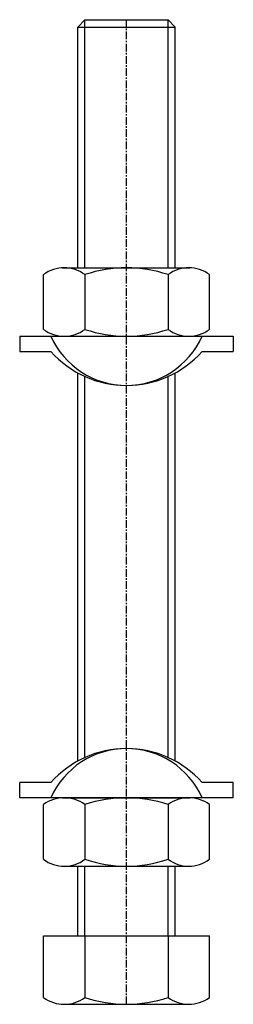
# Model space of a CAD drawing. Extents: x 132 to 168, y 23 to 184.
import ezdxf

# ---------------------------------------------------------------- set-up
doc = ezdxf.new("R2010")
doc.units = 0
doc.linetypes.add('CENTER', pattern=[2, 1.25, -0.25, 0.25, -0.25])
doc.layers.get('0').update_dxf_attribs({"linetype": 'CONTINUOUS'})
doc.layers.add('BRAUER-1', color=1, linetype='CENTER')

msp = doc.modelspace()

# ---------------------------------------------------------------- linework, layer by layer
for p, q in [((143.2, 184.322187), (142, 183.122187)), ((143.2, 143.7), (143.2, 184.322187)), ((143.2, 184.322187), (156.8, 184.322187)), ((156.8, 143.7), (156.8, 184.322187)), ((156.8, 184.322187), (158, 183.122187)), ((142, 143.7), (142, 183.122187)), ((142, 183.122187), (158, 183.122187)), ((158, 143.7), (158, 183.122187)), ((139.504077, 143.7), (160.398575, 143.7)), ((136.4, 133.62), (136.4, 142.58)), ((143.2, 142.58), (143.2, 133.62)), ((156.8, 142.58), (156.8, 133.62)), ((163.6, 133.62), (163.6, 142.58)), ((132.5, 132.5), (167.5, 132.5)), ((132.5, 132.5), (132.5, 130)), ((136.2, 132.5), (163.8, 132.5)), ((139.504077, 132.5), (160.398575, 132.5)), ((167.5, 132.5), (167.5, 130)), ((132.5, 130), (137.610085, 130)), ((162.389915, 130), (167.5, 130)), ((142, 62.934385), (142, 126.498051)), ((143.2, 63.533156), (143.2, 125.899281)), ((156.8, 63.533156), (156.8, 125.899281)), ((158, 62.934385), (158, 126.498051)), ((137.610085, 59.432437), (132.5, 59.432437)), ((132.5, 56.932437), (132.5, 59.432437)), ((167.5, 59.432437), (162.389915, 59.432437)), ((167.5, 56.932437), (167.5, 59.432437)), ((167.5, 56.932437), (132.5, 56.932437)), ((163.8, 56.932437), (136.2, 56.932437)), ((139.504077, 56.932437), (160.398575, 56.932437)), ((136.4, 46.852437), (136.4, 55.812437)), ((143.2, 55.812437), (143.2, 46.852437)), ((156.8, 55.812437), (156.8, 46.852437)), ((163.6, 46.852437), (163.6, 55.812437)), ((139.504077, 45.732437), (160.398575, 45.732437)), ((142, 34.322187), (142, 45.732437)), ((143.2, 34.322187), (143.2, 45.732437)), ((156.8, 34.322187), (156.8, 45.732437)), ((158, 34.322187), (158, 45.732437)), ((136.4, 34.322187), (163.6, 34.322187)), ((136.4, 24.242187), (136.4, 34.322187)), ((143.2, 34.322187), (143.2, 24.242187)), ((156.8, 34.322187), (156.8, 24.242187)), ((163.6, 24.242187), (163.6, 34.322187)), ((139.504077, 23.122187), (160.398575, 23.122187))]:
    msp.add_line(p, q)
for centre, radius, start, end in [((139.8, 138.01838), 5.689322, 53.301026, 126.698974), ((150, 122.497143), 21.202857, 71.294041, 108.705959), ((160.2, 137.996889), 5.706567, 53.429972, 126.570028), ((139.8, 138.18162), 5.689322, 233.301026, 306.698974), ((150, 137.995318), 13.553911, 203.918795, 336.081204), ((150, 153.702857), 21.202857, 251.294041, 288.705959), ((160.2, 138.203111), 5.706567, 233.429972, 306.570028), ((150, 141.029052), 16.587645, 221.674313, 318.325686), ((150, 48.403385), 16.587645, 41.674313, 138.325686), ((150, 51.437119), 13.553911, 23.918795, 156.081204), ((139.8, 51.250816), 5.689322, 53.301026, 126.698974), ((150, 35.729579), 21.202857, 71.294041, 108.705959), ((160.2, 51.229326), 5.706567, 53.429972, 126.570028), ((139.8, 51.414057), 5.689322, 233.301026, 306.698974), ((150, 66.935294), 21.202857, 251.294041, 288.705959), ((160.2, 51.435547), 5.706567, 233.429972, 306.570028), ((139.8, 28.803808), 5.689322, 233.301026, 306.698974), ((150, 44.325044), 21.202857, 251.294041, 288.705959), ((160.2, 28.825298), 5.706567, 233.429972, 306.570028)]:
    msp.add_arc(centre, radius, start, end)
at = {"layer": 'BRAUER-1'}
msp.add_line((150, 23.122187), (150, 184.322187), dxfattribs=at)

doc.saveas('drawing.dxf')
